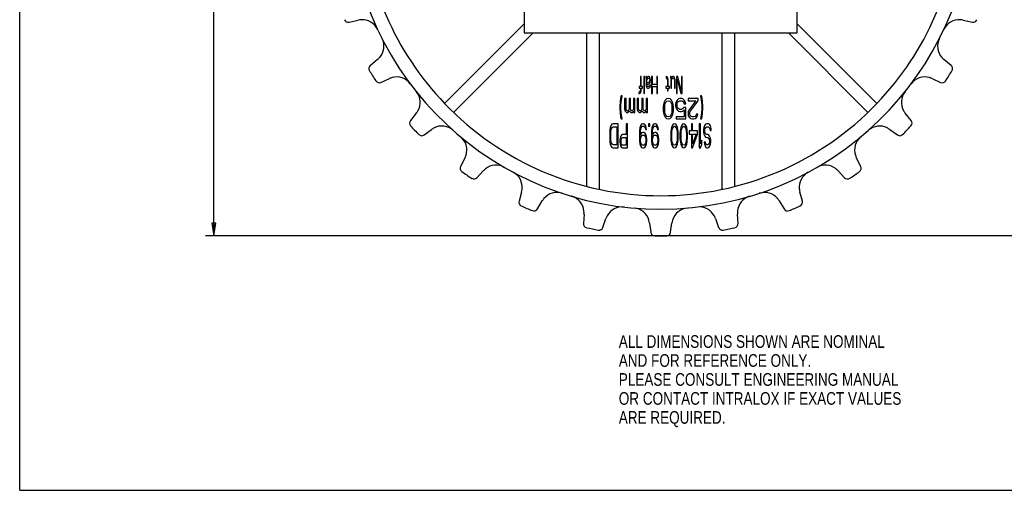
# Model space of a CAD drawing. Header units: inches. Extents: x 0 to 22, y 0 to 17.
# Tile 1 of 6: x 0 to 14.6, y 0 to 7. Entities that reach past the tile are written whole.
import ezdxf

# ---------------------------------------------------------------- set-up
doc = ezdxf.new("R2010")
doc.units = ezdxf.units.IN
doc.header["$LTSCALE"] = 1.21
doc.header["$MEASUREMENT"] = 0
doc.layers.get('0').update_dxf_attribs({"linetype": 'CONTINUOUS'})
doc.layers.add('ALL_FEATURES', color=7, linetype='CONTINUOUS')
doc.styles.get("Standard").update_dxf_attribs({"font": 'txt', "width": 0.8})
doc.dimstyles.new('DIMSTYLE_1', dxfattribs={"dimtxt": 0.1875, "dimasz": 0.1875, "dimexe": 0.18, "dimexo": 0.0625, "dimgap": 0.09, "dimtad": 0, "dimtih": 1, "dimtoh": 1, "dimzin": 4, "dimdsep": 46, "dimtxsty": 'STANDARD', "dimblk": 'CLOSED', "dimblk1": 'CLOSED', "dimblk2": 'CLOSED', "dimcen": 0.09, "dimadec": 0, "dimazin": 0, "dimtp": 0.01, "dimtm": 0.01, "dimtfac": 1, "dimtofl": 0, "dimtmove": 0, "dimatfit": 3, "dimldrblk": 'CLOSED', "dimfxl": 1, "dimtolj": 1, "dimtzin": 4, "dimarcsym": 0})

# ---------------------------------------------------------------- blocks, each defined once
blk = doc.blocks.new('_CLOSED')
at = {"color": 0, "linetype": 'BYBLOCK'}
for p, q in [((0, 0), (-1, 0.167)), ((-1, 0.167), (-1, -0.167)), ((-1, -0.167), (0, 0)), ((-1, 0), (0, 0))]:
    blk.add_line(p, q, dxfattribs=at)
blk = doc.blocks.new('*D2')
at = {"color": 3, "linetype": 'CONTINUOUS'}
for p, q in [((17.057, 13.826), (2.755, 13.826)), ((2.88, 13.826), (2.88, 9.473)), ((2.88, 3.771), (2.88, 8.536)), ((17.064, 3.771), (2.755, 3.771))]:
    blk.add_line(p, q, dxfattribs=at)
at = {"color": 3, "linetype": 'CONTINUOUS', "xscale": 0.1875, "yscale": 0.1875, "zscale": 0.1875}
for p, rotation in [((2.88, 13.826), 90), ((2.88, 3.771), 270)]:
    blk.add_blockref('_CLOSED', p, dxfattribs=dict(at, rotation=rotation))
at = {"color": 3, "linetype": 'CONTINUOUS', "insert": (2.73, 9.38), "char_height": 0.1875, "width": 1.05, "attachment_point": 2, "line_spacing_factor": 0.9}
blk.add_mtext('10.05\\P[255,4]\\PNOMINAL', dxfattribs=at)

msp = doc.modelspace()

# ---------------------------------------------------------------- linework, layer by layer
at = {"color": 7, "linetype": 'CONTINUOUS'}
for p, q in [((0, 0), (0, 17)), ((4.886, 6.939), (5.022, 6.968)), ((13.995, 6.968), (14.13, 6.939)), ((5.308, 6.385), (5.201, 6.296)), ((13.815, 6.296), (13.709, 6.385)), ((5.357, 6.046), (5.484, 6.103)), ((13.533, 6.103), (13.66, 6.046)), ((5.881, 5.589), (5.795, 5.481)), ((13.222, 5.481), (13.135, 5.589)), ((5.998, 5.267), (6.11, 5.348)), ((12.906, 5.348), (13.019, 5.267)), ((6.603, 4.925), (6.54, 4.801)), ((12.476, 4.801), (12.413, 4.925)), ((6.782, 4.633), (6.876, 4.735)), ((12.14, 4.735), (12.234, 4.633)), ((7.444, 4.42), (7.408, 4.286)), ((11.609, 4.286), (11.572, 4.42)), ((7.678, 4.17), (7.75, 4.289)), ((11.266, 4.289), (11.338, 4.17)), ((8.37, 4.094), (8.361, 3.956)), ((10.656, 3.956), (10.647, 4.094)), ((8.649, 3.896), (8.696, 4.027)), ((9.342, 3.961), (9.361, 3.824)), ((9.655, 3.824), (9.675, 3.961)), ((10.321, 4.027), (10.367, 3.896)), ((0, 0), (22, 0))]:
    msp.add_line(p, q, dxfattribs=at)
for centre, radius, start, end in [((9.508, 8.807), 4.641, 100.6803, 90.9326), ((9.508, 8.807), 4.441, 183.227, 223.7904), ((9.508, 8.807), 4.441, 316.2096, 356.773), ((4.873, 6.997), 0.06, 201.3344, 282.4086), ((5.086, 6.675), 0.3, 94.0733, 102.4086), ((5.082, 6.725), 0.25, 25.1964, 94.0733), ((13.934, 6.725), 0.25, 85.9267, 154.8036), ((13.93, 6.675), 0.3, 77.5914, 85.9267), ((14.143, 6.997), 0.06, 257.5914, 338.6656), ((5.153, 6.582), 0.25, 318.1848, 27.0617), ((13.864, 6.582), 0.25, 152.9383, 221.8152), ((5.239, 6.25), 0.06, 129.8495, 210.9237), ((5.115, 6.616), 0.3, 309.8495, 318.1848), ((13.901, 6.616), 0.3, 221.8152, 230.1505), ((13.777, 6.25), 0.06, 329.0763, 50.1505), ((9.508, 8.807), 5.036, 210.9237, 212.9473), ((9.508, 8.807), 5.036, 327.0527, 329.0763), ((5.332, 6.101), 0.06, 212.9473, 294.0215), ((5.606, 5.829), 0.3, 105.6862, 114.0215), ((5.592, 5.877), 0.25, 36.8093, 105.6862), ((13.424, 5.877), 0.25, 74.3138, 143.1907), ((13.411, 5.829), 0.3, 65.9785, 74.3138), ((13.684, 6.101), 0.06, 245.9785, 327.0527), ((5.69, 5.751), 0.25, 329.7977, 38.6746), ((13.327, 5.751), 0.25, 141.3254, 210.2023), ((5.646, 5.776), 0.3, 321.4624, 329.7977), ((13.37, 5.776), 0.3, 210.2023, 218.5376), ((5.842, 5.443), 0.06, 141.4624, 222.5366), ((13.175, 5.443), 0.06, 317.4634, 38.5376), ((9.508, 8.807), 5.036, 222.5366, 224.5602), ((5.963, 5.316), 0.06, 224.5602, 305.6344), ((6.285, 5.104), 0.3, 117.2991, 125.6344), ((6.262, 5.149), 0.25, 48.4222, 117.2991), ((12.754, 5.149), 0.25, 62.7009, 131.5778), ((12.731, 5.104), 0.3, 54.3656, 62.7009), ((13.054, 5.316), 0.06, 234.3656, 315.4398), ((9.508, 8.807), 5.036, 315.4398, 317.4634), ((6.383, 5.045), 0.25, 341.4106, 50.2875), ((12.633, 5.045), 0.25, 129.7125, 198.5894), ((6.336, 5.061), 0.3, 333.0753, 341.4106), ((7.065, 4.57), 0.25, 60.0351, 128.912), ((11.951, 4.57), 0.25, 51.088, 119.9649), ((12.681, 5.061), 0.3, 198.5894, 206.9247), ((6.594, 4.774), 0.06, 153.0753, 234.1495), ((9.508, 8.807), 5.036, 234.1495, 236.1731), ((7.097, 4.531), 0.3, 128.912, 137.2473), ((7.204, 4.493), 0.25, 353.0235, 61.9004), ((11.812, 4.493), 0.25, 118.0996, 186.9765), ((11.92, 4.531), 0.3, 42.7527, 51.088), ((9.508, 8.807), 5.036, 303.8269, 305.8505), ((12.423, 4.774), 0.06, 305.8505, 26.9247), ((6.738, 4.674), 0.06, 236.1731, 317.2473), ((12.278, 4.674), 0.06, 222.7527, 303.8269), ((7.155, 4.499), 0.3, 344.6882, 353.0235), ((7.968, 4.165), 0.25, 71.648, 140.5249), ((11.048, 4.165), 0.25, 39.4751, 108.352), ((11.862, 4.499), 0.3, 186.9765, 195.3118), ((7.465, 4.27), 0.06, 164.6882, 245.7624), ((8.007, 4.133), 0.3, 140.5249, 148.8602), ((8.12, 4.118), 0.25, 4.6364, 73.5133), ((10.896, 4.118), 0.25, 106.4867, 175.3636), ((11.01, 4.133), 0.3, 31.1398, 39.4751), ((11.551, 4.27), 0.06, 294.2376, 15.3118), ((9.508, 8.807), 5.036, 245.7624, 247.786), ((7.627, 4.201), 0.06, 247.786, 328.8602), ((8.07, 4.113), 0.3, 356.3011, 4.6364), ((8.934, 3.95), 0.25, 83.2609, 152.1378), ((9.093, 3.934), 0.25, 16.2493, 85.1262), ((9.924, 3.934), 0.25, 94.8738, 163.7507), ((10.082, 3.95), 0.25, 27.8622, 96.7391), ((10.946, 4.113), 0.3, 175.3636, 183.6989), ((11.389, 4.201), 0.06, 211.1398, 292.214), ((9.508, 8.807), 5.036, 292.214, 294.2376), ((8.421, 3.952), 0.06, 176.3011, 257.3753), ((8.978, 3.927), 0.3, 152.1378, 160.4731), ((9.045, 3.92), 0.3, 7.914, 16.2493), ((9.972, 3.92), 0.3, 163.7507, 172.086), ((10.038, 3.927), 0.3, 19.5269, 27.8622), ((10.596, 3.952), 0.06, 282.6247, 3.6989), ((9.508, 8.807), 5.036, 257.3753, 259.3989), ((8.593, 3.916), 0.06, 259.3989, 340.4731), ((9.42, 3.832), 0.06, 187.914, 268.9882), ((9.596, 3.832), 0.06, 271.0118, 352.086), ((10.424, 3.916), 0.06, 199.5269, 280.6011), ((9.508, 8.807), 5.036, 280.6011, 282.6247), ((9.508, 8.807), 5.036, 268.9882, 271.0118)]:
    msp.add_arc(centre, radius, start, end, dxfattribs=at)
at = {"layer": 'ALL_FEATURES', "color": 7, "linetype": 'CONTINUOUS'}
for p, q in [((7.483, 10.832), (7.483, 6.782)), ((11.533, 6.782), (11.533, 10.832)), ((6.302, 5.734), (7.483, 6.915)), ((11.533, 6.915), (12.714, 5.734)), ((7.616, 6.782), (6.435, 5.602)), ((7.483, 6.782), (11.533, 6.782)), ((8.414, 4.503), (8.414, 6.782)), ((8.602, 4.46), (8.602, 6.782)), ((10.414, 6.782), (10.414, 4.46)), ((10.602, 6.782), (10.602, 4.503)), ((12.581, 5.602), (11.401, 6.782)), ((9.218, 6.132), (9.207, 6.132)), ((9.207, 6.132), (9.207, 5.984)), ((9.218, 5.984), (9.218, 6.132)), ((9.268, 6.132), (9.257, 6.132)), ((9.257, 6.132), (9.257, 5.882)), ((9.268, 5.882), (9.268, 6.132)), ((9.297, 6.132), (9.286, 6.132)), ((9.286, 6.132), (9.288, 6.117)), ((9.288, 6.117), (9.29, 6.09)), ((9.29, 6.09), (9.29, 6.005)), ((9.29, 6.005), (9.292, 5.989)), ((9.292, 5.989), (9.297, 5.978)), ((9.299, 6.122), (9.297, 6.132)), ((9.301, 6.106), (9.299, 6.122)), ((9.303, 6.117), (9.301, 6.106)), ((9.301, 6.074), (9.303, 6.085)), ((9.301, 6.042), (9.301, 6.074)), ((9.325, 6.042), (9.301, 6.042)), ((9.301, 6.021), (9.325, 6.021)), ((9.301, 6.005), (9.301, 6.021)), ((9.303, 5.994), (9.301, 6.005)), ((9.31, 6.127), (9.303, 6.117)), ((9.303, 6.085), (9.31, 6.101)), ((9.308, 5.989), (9.303, 5.994)), ((9.316, 5.984), (9.308, 5.989)), ((9.321, 6.132), (9.31, 6.127)), ((9.31, 6.101), (9.321, 6.111)), ((9.334, 6.132), (9.321, 6.132)), ((9.321, 6.111), (9.334, 6.111)), ((9.334, 6.047), (9.325, 6.042)), ((9.325, 6.021), (9.338, 6.026)), ((9.338, 5.989), (9.329, 5.984)), ((9.343, 6.127), (9.334, 6.132)), ((9.334, 6.111), (9.343, 6.101)), ((9.338, 6.053), (9.334, 6.047)), ((9.343, 6.063), (9.338, 6.053)), ((9.338, 6.026), (9.347, 6.037)), ((9.343, 5.994), (9.338, 5.989)), ((9.347, 6.122), (9.343, 6.127)), ((9.343, 6.101), (9.345, 6.09)), ((9.345, 6.079), (9.343, 6.063)), ((9.345, 6.005), (9.343, 5.994)), ((9.345, 6.09), (9.345, 6.079)), ((9.356, 6.005), (9.345, 6.005)), ((9.353, 6.106), (9.347, 6.122)), ((9.347, 6.037), (9.351, 6.047)), ((9.351, 6.047), (9.356, 6.069)), ((9.356, 6.085), (9.353, 6.106)), ((9.353, 5.984), (9.356, 5.994)), ((9.356, 6.069), (9.356, 6.085)), ((9.356, 5.994), (9.356, 6.005)), ((9.386, 6.132), (9.373, 6.132)), ((9.373, 6.132), (9.373, 5.882)), ((9.386, 6.015), (9.386, 6.132)), ((9.448, 6.015), (9.386, 6.015)), ((9.461, 6.132), (9.448, 6.132)), ((9.448, 6.132), (9.448, 6.015)), ((9.461, 5.882), (9.461, 6.132)), ((9.601, 6.127), (9.588, 6.132)), ((9.588, 6.132), (9.588, 6.111)), ((9.588, 6.111), (9.598, 6.106)), ((9.598, 6.106), (9.605, 6.095)), ((9.607, 6.122), (9.601, 6.127)), ((9.605, 6.095), (9.607, 6.079)), ((9.614, 6.111), (9.607, 6.122)), ((9.607, 6.079), (9.607, 5.984)), ((9.618, 6.09), (9.614, 6.111)), ((9.618, 5.984), (9.618, 6.09)), ((9.664, 6.132), (9.653, 6.132)), ((9.653, 6.132), (9.655, 6.122)), ((9.655, 6.122), (9.658, 6.101)), ((9.658, 6.101), (9.658, 5.962)), ((9.668, 6.106), (9.664, 6.132)), ((9.675, 6.122), (9.668, 6.106)), ((9.668, 6.079), (9.673, 6.095)), ((9.668, 5.962), (9.668, 6.079)), ((9.673, 6.095), (9.679, 6.106)), ((9.679, 6.127), (9.675, 6.122)), ((9.688, 6.132), (9.679, 6.127)), ((9.679, 6.106), (9.688, 6.111)), ((9.697, 6.132), (9.688, 6.132)), ((9.688, 6.111), (9.697, 6.111)), ((9.706, 6.127), (9.697, 6.132)), ((9.697, 6.111), (9.706, 6.101)), ((9.712, 6.117), (9.706, 6.127)), ((9.706, 6.101), (9.71, 6.085)), ((9.71, 6.085), (9.712, 6.069)), ((9.719, 6.101), (9.712, 6.117)), ((9.712, 6.069), (9.712, 5.962)), ((9.721, 6.09), (9.719, 6.101)), ((9.723, 6.069), (9.721, 6.09)), ((9.723, 5.962), (9.723, 6.069)), ((9.76, 6.132), (9.741, 6.132)), ((9.741, 6.132), (9.741, 5.882)), ((9.754, 6.095), (9.808, 5.882)), ((9.754, 5.882), (9.754, 6.095)), ((9.815, 5.914), (9.76, 6.132)), ((9.828, 6.132), (9.815, 6.132)), ((9.815, 6.132), (9.815, 5.914)), ((9.828, 5.882), (9.828, 6.132)), ((8.922, 5.846), (8.913, 5.814)), ((8.938, 5.846), (8.922, 5.846)), ((8.93, 5.814), (8.938, 5.846)), ((9.196, 5.904), (9.183, 5.898)), ((9.183, 5.898), (9.183, 5.882)), ((9.183, 5.882), (9.192, 5.882)), ((9.207, 5.984), (9.187, 5.984)), ((9.187, 5.984), (9.187, 5.962)), ((9.187, 5.962), (9.207, 5.962)), ((9.192, 5.882), (9.203, 5.888)), ((9.2, 5.909), (9.196, 5.904)), ((9.205, 5.92), (9.2, 5.909)), ((9.203, 5.888), (9.211, 5.898)), ((9.207, 5.936), (9.205, 5.92)), ((9.207, 5.962), (9.207, 5.936)), ((9.211, 5.898), (9.216, 5.914)), ((9.216, 5.914), (9.218, 5.93)), ((9.24, 5.984), (9.218, 5.984)), ((9.218, 5.962), (9.24, 5.962)), ((9.218, 5.93), (9.218, 5.962)), ((9.24, 5.962), (9.24, 5.984)), ((9.257, 5.882), (9.268, 5.882)), ((9.297, 5.978), (9.303, 5.968)), ((9.303, 5.968), (9.316, 5.962)), ((9.329, 5.984), (9.316, 5.984)), ((9.316, 5.962), (9.329, 5.962)), ((9.329, 5.962), (9.345, 5.968)), ((9.345, 5.968), (9.349, 5.973)), ((9.349, 5.973), (9.353, 5.984)), ((9.373, 5.882), (9.386, 5.882)), ((9.386, 5.984), (9.448, 5.984)), ((9.386, 5.882), (9.386, 5.984)), ((9.448, 5.984), (9.448, 5.882)), ((9.448, 5.882), (9.461, 5.882)), ((9.607, 5.984), (9.583, 5.984)), ((9.583, 5.984), (9.583, 5.962)), ((9.583, 5.962), (9.607, 5.962)), ((9.607, 5.962), (9.607, 5.92)), ((9.607, 5.92), (9.618, 5.92)), ((9.636, 5.984), (9.618, 5.984)), ((9.618, 5.962), (9.636, 5.962)), ((9.618, 5.92), (9.618, 5.962)), ((9.636, 5.962), (9.636, 5.984)), ((9.658, 5.962), (9.668, 5.962)), ((9.712, 5.962), (9.723, 5.962)), ((9.741, 5.882), (9.754, 5.882)), ((9.808, 5.882), (9.828, 5.882)), ((10.112, 5.846), (10.096, 5.846)), ((10.096, 5.846), (10.104, 5.814)), ((10.121, 5.814), (10.112, 5.846)), ((8.905, 5.756), (8.901, 5.698)), ((8.901, 5.698), (8.901, 5.653)), ((8.913, 5.814), (8.905, 5.756)), ((8.918, 5.698), (8.922, 5.756)), ((8.918, 5.653), (8.918, 5.698)), ((8.922, 5.756), (8.93, 5.814)), ((8.993, 5.807), (8.972, 5.807)), ((8.972, 5.807), (8.972, 5.653)), ((8.993, 5.653), (8.993, 5.807)), ((9.059, 5.807), (9.038, 5.807)), ((9.038, 5.807), (9.038, 5.653)), ((9.059, 5.653), (9.059, 5.807)), ((9.126, 5.807), (9.105, 5.807)), ((9.105, 5.807), (9.105, 5.646)), ((9.126, 5.601), (9.126, 5.807)), ((9.18, 5.807), (9.159, 5.807)), ((9.159, 5.807), (9.159, 5.653)), ((9.18, 5.653), (9.18, 5.807)), ((9.246, 5.807), (9.226, 5.807)), ((9.226, 5.807), (9.226, 5.653)), ((9.246, 5.653), (9.246, 5.807)), ((9.313, 5.807), (9.292, 5.807)), ((9.292, 5.807), (9.292, 5.646)), ((9.313, 5.601), (9.313, 5.807)), ((9.55, 5.717), (9.546, 5.685)), ((9.555, 5.737), (9.55, 5.717)), ((9.563, 5.762), (9.555, 5.737)), ((9.575, 5.782), (9.563, 5.762)), ((9.567, 5.679), (9.571, 5.717)), ((9.571, 5.717), (9.588, 5.756)), ((9.596, 5.801), (9.575, 5.782)), ((9.588, 5.756), (9.6, 5.769)), ((9.621, 5.807), (9.596, 5.801)), ((9.6, 5.769), (9.621, 5.775)), ((9.646, 5.801), (9.621, 5.807)), ((9.621, 5.775), (9.642, 5.769)), ((9.642, 5.769), (9.654, 5.756)), ((9.667, 5.782), (9.646, 5.801)), ((9.654, 5.756), (9.671, 5.717)), ((9.679, 5.762), (9.667, 5.782)), ((9.671, 5.717), (9.675, 5.679)), ((9.688, 5.737), (9.679, 5.762)), ((9.692, 5.717), (9.688, 5.737)), ((9.696, 5.685), (9.692, 5.717)), ((9.738, 5.756), (9.729, 5.724)), ((9.729, 5.724), (9.729, 5.698)), ((9.729, 5.698), (9.738, 5.666)), ((9.75, 5.782), (9.738, 5.756)), ((9.771, 5.801), (9.75, 5.782)), ((9.75, 5.717), (9.754, 5.737)), ((9.75, 5.704), (9.75, 5.717)), ((9.754, 5.685), (9.75, 5.704)), ((9.754, 5.737), (9.763, 5.756)), ((9.763, 5.756), (9.775, 5.769)), ((9.792, 5.807), (9.771, 5.801)), ((9.775, 5.769), (9.792, 5.775)), ((9.817, 5.807), (9.792, 5.807)), ((9.792, 5.775), (9.817, 5.775)), ((9.838, 5.801), (9.817, 5.807)), ((9.817, 5.775), (9.833, 5.769)), ((9.833, 5.769), (9.846, 5.756)), ((9.858, 5.782), (9.838, 5.801)), ((9.846, 5.756), (9.854, 5.73)), ((9.854, 5.73), (9.879, 5.73)), ((9.871, 5.756), (9.858, 5.782)), ((9.879, 5.73), (9.871, 5.756)), ((10.062, 5.807), (9.913, 5.807)), ((9.913, 5.807), (9.913, 5.775)), ((9.913, 5.775), (10.029, 5.775)), ((10.029, 5.775), (9.925, 5.633)), ((9.946, 5.614), (10.062, 5.775)), ((10.062, 5.775), (10.062, 5.807)), ((10.104, 5.814), (10.112, 5.756)), ((10.112, 5.756), (10.117, 5.698)), ((10.117, 5.698), (10.117, 5.653)), ((10.129, 5.756), (10.121, 5.814)), ((10.133, 5.698), (10.129, 5.756)), ((10.133, 5.653), (10.133, 5.698)), ((8.901, 5.653), (8.905, 5.595)), ((8.905, 5.595), (8.913, 5.537)), ((8.922, 5.595), (8.918, 5.653)), ((8.93, 5.537), (8.922, 5.595)), ((8.972, 5.653), (8.98, 5.621)), ((8.98, 5.621), (8.988, 5.608)), ((8.988, 5.608), (9.001, 5.601)), ((8.997, 5.64), (8.993, 5.653)), ((9.001, 5.633), (8.997, 5.64)), ((9.009, 5.627), (9.001, 5.633)), ((9.001, 5.601), (9.017, 5.601)), ((9.022, 5.627), (9.009, 5.627)), ((9.017, 5.601), (9.03, 5.608)), ((9.03, 5.633), (9.022, 5.627)), ((9.034, 5.64), (9.03, 5.633)), ((9.03, 5.608), (9.042, 5.627)), ((9.038, 5.653), (9.034, 5.64)), ((9.042, 5.627), (9.055, 5.608)), ((9.055, 5.608), (9.067, 5.601)), ((9.063, 5.64), (9.059, 5.653)), ((9.067, 5.633), (9.063, 5.64)), ((9.076, 5.627), (9.067, 5.633)), ((9.067, 5.601), (9.084, 5.601)), ((9.084, 5.627), (9.076, 5.627)), ((9.097, 5.633), (9.084, 5.627)), ((9.084, 5.601), (9.097, 5.608)), ((9.105, 5.646), (9.097, 5.633)), ((9.097, 5.608), (9.105, 5.621)), ((9.105, 5.621), (9.105, 5.601)), ((9.105, 5.601), (9.126, 5.601)), ((9.159, 5.653), (9.167, 5.621)), ((9.167, 5.621), (9.176, 5.608)), ((9.176, 5.608), (9.188, 5.601)), ((9.184, 5.64), (9.18, 5.653)), ((9.188, 5.633), (9.184, 5.64)), ((9.197, 5.627), (9.188, 5.633)), ((9.188, 5.601), (9.205, 5.601)), ((9.209, 5.627), (9.197, 5.627)), ((9.205, 5.601), (9.217, 5.608)), ((9.217, 5.633), (9.209, 5.627)), ((9.221, 5.64), (9.217, 5.633)), ((9.217, 5.608), (9.23, 5.627)), ((9.226, 5.653), (9.221, 5.64)), ((9.23, 5.627), (9.242, 5.608)), ((9.242, 5.608), (9.255, 5.601)), ((9.251, 5.64), (9.246, 5.653)), ((9.255, 5.633), (9.251, 5.64)), ((9.263, 5.627), (9.255, 5.633)), ((9.255, 5.601), (9.271, 5.601)), ((9.271, 5.627), (9.263, 5.627)), ((9.284, 5.633), (9.271, 5.627)), ((9.271, 5.601), (9.284, 5.608)), ((9.292, 5.646), (9.284, 5.633)), ((9.284, 5.608), (9.292, 5.621)), ((9.292, 5.621), (9.292, 5.601)), ((9.292, 5.601), (9.313, 5.601)), ((9.546, 5.685), (9.546, 5.627)), ((9.546, 5.627), (9.55, 5.595)), ((9.55, 5.595), (9.555, 5.575)), ((9.555, 5.575), (9.563, 5.55)), ((9.563, 5.55), (9.575, 5.53)), ((9.567, 5.633), (9.567, 5.679)), ((9.571, 5.595), (9.567, 5.633)), ((9.588, 5.556), (9.571, 5.595)), ((9.6, 5.543), (9.588, 5.556)), ((9.654, 5.556), (9.642, 5.543)), ((9.671, 5.595), (9.654, 5.556)), ((9.667, 5.53), (9.679, 5.55)), ((9.675, 5.633), (9.671, 5.595)), ((9.675, 5.679), (9.675, 5.633)), ((9.679, 5.55), (9.688, 5.575)), ((9.688, 5.575), (9.692, 5.595)), ((9.692, 5.595), (9.696, 5.627)), ((9.696, 5.627), (9.696, 5.685)), ((9.738, 5.666), (9.75, 5.64)), ((9.75, 5.64), (9.771, 5.621)), ((9.763, 5.666), (9.754, 5.685)), ((9.775, 5.653), (9.763, 5.666)), ((9.771, 5.621), (9.792, 5.614)), ((9.792, 5.646), (9.775, 5.653)), ((9.817, 5.646), (9.792, 5.646)), ((9.792, 5.614), (9.817, 5.614)), ((9.833, 5.653), (9.817, 5.646)), ((9.817, 5.614), (9.838, 5.621)), ((9.85, 5.672), (9.833, 5.653)), ((9.838, 5.621), (9.858, 5.64)), ((9.879, 5.672), (9.85, 5.672)), ((9.858, 5.64), (9.858, 5.537)), ((9.879, 5.505), (9.879, 5.672)), ((9.917, 5.614), (9.913, 5.588)), ((9.913, 5.588), (9.913, 5.575)), ((9.913, 5.575), (9.917, 5.55)), ((9.925, 5.633), (9.917, 5.614)), ((9.917, 5.55), (9.933, 5.524)), ((9.938, 5.588), (9.946, 5.614)), ((9.938, 5.575), (9.938, 5.588)), ((9.946, 5.556), (9.938, 5.575)), ((9.958, 5.543), (9.946, 5.556)), ((10.029, 5.556), (10.017, 5.543)), ((10.037, 5.575), (10.029, 5.556)), ((10.058, 5.575), (10.037, 5.575)), ((10.037, 5.524), (10.054, 5.55)), ((10.054, 5.55), (10.058, 5.575)), ((10.112, 5.595), (10.104, 5.537)), ((10.117, 5.653), (10.112, 5.595)), ((10.121, 5.537), (10.129, 5.595)), ((10.129, 5.595), (10.133, 5.653)), ((8.773, 5.41), (8.76, 5.379)), ((8.785, 5.425), (8.773, 5.41)), ((8.801, 5.432), (8.785, 5.425)), ((8.876, 5.432), (8.801, 5.432)), ((8.876, 5.076), (8.876, 5.432)), ((8.913, 5.537), (8.922, 5.505)), ((8.922, 5.505), (8.938, 5.505)), ((8.938, 5.505), (8.93, 5.537)), ((9.016, 5.432), (8.997, 5.432)), ((8.997, 5.432), (8.997, 5.273)), ((9.016, 5.076), (9.016, 5.432)), ((9.225, 5.425), (9.21, 5.402)), ((9.241, 5.432), (9.225, 5.425)), ((9.253, 5.432), (9.241, 5.432)), ((9.269, 5.425), (9.253, 5.432)), ((9.285, 5.402), (9.269, 5.425)), ((9.344, 5.432), (9.328, 5.432)), ((9.328, 5.432), (9.328, 5.395)), ((9.344, 5.395), (9.344, 5.432)), ((9.403, 5.425), (9.388, 5.402)), ((9.419, 5.432), (9.403, 5.425)), ((9.431, 5.432), (9.419, 5.432)), ((9.447, 5.425), (9.431, 5.432)), ((9.462, 5.402), (9.447, 5.425)), ((9.575, 5.53), (9.596, 5.511)), ((9.596, 5.511), (9.621, 5.505)), ((9.621, 5.537), (9.6, 5.543)), ((9.642, 5.543), (9.621, 5.537)), ((9.621, 5.505), (9.646, 5.511)), ((9.646, 5.511), (9.667, 5.53)), ((9.693, 5.425), (9.678, 5.402)), ((9.712, 5.432), (9.693, 5.425)), ((9.731, 5.425), (9.712, 5.432)), ((9.746, 5.402), (9.731, 5.425)), ((9.858, 5.537), (9.738, 5.537)), ((9.738, 5.537), (9.738, 5.505)), ((9.738, 5.505), (9.879, 5.505)), ((9.831, 5.425), (9.815, 5.402)), ((9.849, 5.432), (9.831, 5.425)), ((9.868, 5.425), (9.849, 5.432)), ((9.884, 5.402), (9.868, 5.425)), ((9.933, 5.524), (9.95, 5.511)), ((9.95, 5.511), (9.975, 5.505)), ((9.979, 5.537), (9.958, 5.543)), ((9.98, 5.432), (9.962, 5.432)), ((9.962, 5.432), (9.962, 5.326)), ((9.975, 5.505), (9.992, 5.505)), ((9.996, 5.537), (9.979, 5.537)), ((9.98, 5.326), (9.98, 5.432)), ((9.992, 5.505), (10.021, 5.511)), ((10.017, 5.543), (9.996, 5.537)), ((10.021, 5.511), (10.037, 5.524)), ((10.099, 5.432), (10.08, 5.432)), ((10.08, 5.432), (10.08, 5.076)), ((10.104, 5.537), (10.096, 5.505)), ((10.096, 5.505), (10.112, 5.505)), ((10.099, 5.136), (10.099, 5.432)), ((10.112, 5.505), (10.121, 5.537)), ((10.161, 5.41), (10.149, 5.379)), ((10.174, 5.425), (10.161, 5.41)), ((10.19, 5.432), (10.174, 5.425)), ((10.214, 5.432), (10.19, 5.432)), ((10.23, 5.425), (10.214, 5.432)), ((10.246, 5.402), (10.23, 5.425)), ((8.754, 5.349), (8.751, 5.311)), ((8.751, 5.311), (8.751, 5.197)), ((8.76, 5.379), (8.754, 5.349)), ((8.77, 5.311), (8.773, 5.341)), ((8.77, 5.197), (8.77, 5.311)), ((8.773, 5.341), (8.779, 5.364)), ((8.779, 5.364), (8.788, 5.379)), ((8.788, 5.379), (8.801, 5.387)), ((8.801, 5.387), (8.857, 5.387)), ((8.857, 5.387), (8.857, 5.121)), ((8.926, 5.265), (8.913, 5.243)), ((8.941, 5.273), (8.926, 5.265)), ((8.997, 5.273), (8.941, 5.273)), ((9.194, 5.334), (9.191, 5.281)), ((9.191, 5.281), (9.191, 5.227)), ((9.2, 5.372), (9.194, 5.334)), ((9.21, 5.402), (9.2, 5.372)), ((9.207, 5.281), (9.21, 5.326)), ((9.225, 5.296), (9.207, 5.265)), ((9.207, 5.265), (9.207, 5.281)), ((9.21, 5.326), (9.213, 5.349)), ((9.213, 5.349), (9.219, 5.372)), ((9.219, 5.372), (9.228, 5.387)), ((9.219, 5.243), (9.228, 5.258)), ((9.241, 5.303), (9.225, 5.296)), ((9.228, 5.387), (9.238, 5.395)), ((9.228, 5.258), (9.238, 5.265)), ((9.238, 5.395), (9.256, 5.395)), ((9.238, 5.265), (9.26, 5.265)), ((9.256, 5.303), (9.241, 5.303)), ((9.256, 5.395), (9.266, 5.387)), ((9.272, 5.296), (9.256, 5.303)), ((9.26, 5.265), (9.269, 5.258)), ((9.266, 5.387), (9.275, 5.372)), ((9.269, 5.258), (9.278, 5.243)), ((9.288, 5.273), (9.272, 5.296)), ((9.275, 5.372), (9.281, 5.349)), ((9.281, 5.349), (9.297, 5.349)), ((9.294, 5.372), (9.285, 5.402)), ((9.297, 5.243), (9.288, 5.273)), ((9.297, 5.349), (9.294, 5.372)), ((9.328, 5.395), (9.344, 5.395)), ((9.372, 5.334), (9.369, 5.281)), ((9.369, 5.281), (9.369, 5.227)), ((9.378, 5.372), (9.372, 5.334)), ((9.388, 5.402), (9.378, 5.372)), ((9.384, 5.281), (9.388, 5.326)), ((9.403, 5.296), (9.384, 5.265)), ((9.384, 5.265), (9.384, 5.281)), ((9.388, 5.326), (9.391, 5.349)), ((9.391, 5.349), (9.397, 5.372)), ((9.397, 5.372), (9.406, 5.387)), ((9.397, 5.243), (9.406, 5.258)), ((9.419, 5.303), (9.403, 5.296)), ((9.406, 5.387), (9.416, 5.395)), ((9.406, 5.258), (9.416, 5.265)), ((9.416, 5.395), (9.434, 5.395)), ((9.416, 5.265), (9.437, 5.265)), ((9.434, 5.303), (9.419, 5.303)), ((9.434, 5.395), (9.444, 5.387)), ((9.45, 5.296), (9.434, 5.303)), ((9.437, 5.265), (9.447, 5.258)), ((9.444, 5.387), (9.453, 5.372)), ((9.447, 5.258), (9.456, 5.243)), ((9.466, 5.273), (9.45, 5.296)), ((9.453, 5.372), (9.459, 5.349)), ((9.459, 5.349), (9.475, 5.349)), ((9.472, 5.372), (9.462, 5.402)), ((9.475, 5.243), (9.466, 5.273)), ((9.475, 5.349), (9.472, 5.372)), ((9.659, 5.326), (9.656, 5.288)), ((9.656, 5.288), (9.656, 5.22)), ((9.662, 5.349), (9.659, 5.326)), ((9.668, 5.379), (9.662, 5.349)), ((9.678, 5.402), (9.668, 5.379)), ((9.671, 5.281), (9.675, 5.326)), ((9.671, 5.227), (9.671, 5.281)), ((9.675, 5.326), (9.687, 5.372)), ((9.687, 5.372), (9.696, 5.387)), ((9.696, 5.387), (9.712, 5.395)), ((9.712, 5.395), (9.728, 5.387)), ((9.728, 5.387), (9.737, 5.372)), ((9.737, 5.372), (9.75, 5.326)), ((9.756, 5.379), (9.746, 5.402)), ((9.75, 5.326), (9.753, 5.281)), ((9.753, 5.281), (9.753, 5.227)), ((9.762, 5.349), (9.756, 5.379)), ((9.765, 5.326), (9.762, 5.349)), ((9.768, 5.288), (9.765, 5.326)), ((9.768, 5.22), (9.768, 5.288)), ((9.796, 5.326), (9.793, 5.288)), ((9.793, 5.288), (9.793, 5.22)), ((9.799, 5.349), (9.796, 5.326)), ((9.806, 5.379), (9.799, 5.349)), ((9.815, 5.402), (9.806, 5.379)), ((9.809, 5.281), (9.812, 5.326)), ((9.809, 5.227), (9.809, 5.281)), ((9.812, 5.326), (9.824, 5.372)), ((9.824, 5.372), (9.834, 5.387)), ((9.834, 5.387), (9.849, 5.395)), ((9.849, 5.395), (9.865, 5.387)), ((9.865, 5.387), (9.874, 5.372)), ((9.874, 5.372), (9.887, 5.326)), ((9.893, 5.379), (9.884, 5.402)), ((9.887, 5.326), (9.89, 5.281)), ((9.89, 5.281), (9.89, 5.227)), ((9.899, 5.349), (9.893, 5.379)), ((9.902, 5.326), (9.899, 5.349)), ((9.906, 5.288), (9.902, 5.326)), ((9.906, 5.22), (9.906, 5.288)), ((9.962, 5.326), (9.931, 5.326)), ((9.931, 5.326), (9.931, 5.281)), ((9.931, 5.281), (9.962, 5.281)), ((9.962, 5.281), (9.962, 5.076)), ((10.055, 5.326), (9.98, 5.326)), ((9.98, 5.281), (10.033, 5.281)), ((9.98, 5.136), (9.98, 5.281)), ((9.98, 5.076), (10.055, 5.281)), ((10.033, 5.281), (9.98, 5.136)), ((10.055, 5.281), (10.055, 5.326)), ((10.149, 5.379), (10.143, 5.349)), ((10.143, 5.349), (10.143, 5.311)), ((10.143, 5.311), (10.149, 5.281)), ((10.149, 5.281), (10.161, 5.25)), ((10.161, 5.341), (10.168, 5.364)), ((10.161, 5.319), (10.161, 5.341)), ((10.168, 5.296), (10.161, 5.319)), ((10.168, 5.364), (10.177, 5.379)), ((10.177, 5.281), (10.168, 5.296)), ((10.177, 5.379), (10.19, 5.387)), ((10.19, 5.273), (10.177, 5.281)), ((10.19, 5.387), (10.214, 5.387)), ((10.208, 5.273), (10.19, 5.273)), ((10.221, 5.265), (10.208, 5.273)), ((10.214, 5.387), (10.227, 5.379)), ((10.233, 5.25), (10.221, 5.265)), ((10.227, 5.379), (10.236, 5.357)), ((10.236, 5.357), (10.239, 5.334)), ((10.239, 5.334), (10.258, 5.334)), ((10.255, 5.364), (10.246, 5.402)), ((10.258, 5.334), (10.255, 5.364)), ((8.751, 5.197), (8.754, 5.159)), ((8.754, 5.159), (8.76, 5.129)), ((8.76, 5.129), (8.773, 5.098)), ((8.773, 5.167), (8.77, 5.197)), ((8.779, 5.144), (8.773, 5.167)), ((8.788, 5.129), (8.779, 5.144)), ((8.801, 5.121), (8.788, 5.129)), ((8.857, 5.121), (8.801, 5.121)), ((8.904, 5.212), (8.901, 5.189)), ((8.901, 5.189), (8.901, 5.159)), ((8.901, 5.159), (8.904, 5.136)), ((8.913, 5.243), (8.904, 5.212)), ((8.904, 5.136), (8.913, 5.106)), ((8.919, 5.182), (8.923, 5.205)), ((8.919, 5.159), (8.919, 5.182)), ((8.923, 5.136), (8.919, 5.159)), ((8.923, 5.205), (8.929, 5.22)), ((8.929, 5.121), (8.923, 5.136)), ((8.929, 5.22), (8.938, 5.227)), ((8.938, 5.114), (8.929, 5.121)), ((8.938, 5.227), (8.997, 5.227)), ((8.997, 5.114), (8.938, 5.114)), ((8.997, 5.227), (8.997, 5.114)), ((9.191, 5.227), (9.194, 5.174)), ((9.194, 5.174), (9.2, 5.136)), ((9.2, 5.136), (9.21, 5.106)), ((9.21, 5.197), (9.213, 5.22)), ((9.21, 5.182), (9.21, 5.197)), ((9.213, 5.159), (9.21, 5.182)), ((9.213, 5.22), (9.219, 5.243)), ((9.219, 5.136), (9.213, 5.159)), ((9.228, 5.121), (9.219, 5.136)), ((9.238, 5.114), (9.228, 5.121)), ((9.26, 5.114), (9.238, 5.114)), ((9.269, 5.121), (9.26, 5.114)), ((9.278, 5.136), (9.269, 5.121)), ((9.278, 5.243), (9.285, 5.22)), ((9.285, 5.159), (9.278, 5.136)), ((9.285, 5.22), (9.288, 5.197)), ((9.288, 5.182), (9.285, 5.159)), ((9.288, 5.197), (9.288, 5.182)), ((9.288, 5.106), (9.297, 5.136)), ((9.303, 5.205), (9.297, 5.243)), ((9.297, 5.136), (9.303, 5.174)), ((9.303, 5.174), (9.303, 5.205)), ((9.369, 5.227), (9.372, 5.174)), ((9.372, 5.174), (9.378, 5.136)), ((9.378, 5.136), (9.388, 5.106)), ((9.388, 5.197), (9.391, 5.22)), ((9.388, 5.182), (9.388, 5.197)), ((9.391, 5.159), (9.388, 5.182)), ((9.391, 5.22), (9.397, 5.243)), ((9.397, 5.136), (9.391, 5.159)), ((9.406, 5.121), (9.397, 5.136)), ((9.416, 5.114), (9.406, 5.121)), ((9.437, 5.114), (9.416, 5.114)), ((9.447, 5.121), (9.437, 5.114)), ((9.456, 5.136), (9.447, 5.121)), ((9.456, 5.243), (9.462, 5.22)), ((9.462, 5.159), (9.456, 5.136)), ((9.462, 5.22), (9.466, 5.197)), ((9.466, 5.182), (9.462, 5.159)), ((9.466, 5.197), (9.466, 5.182)), ((9.466, 5.106), (9.475, 5.136)), ((9.481, 5.205), (9.475, 5.243)), ((9.475, 5.136), (9.481, 5.174)), ((9.481, 5.174), (9.481, 5.205)), ((9.656, 5.22), (9.659, 5.182)), ((9.659, 5.182), (9.662, 5.159)), ((9.662, 5.159), (9.668, 5.129)), ((9.668, 5.129), (9.678, 5.106)), ((9.675, 5.182), (9.671, 5.227)), ((9.687, 5.136), (9.675, 5.182)), ((9.696, 5.121), (9.687, 5.136)), ((9.712, 5.114), (9.696, 5.121)), ((9.728, 5.121), (9.712, 5.114)), ((9.737, 5.136), (9.728, 5.121)), ((9.75, 5.182), (9.737, 5.136)), ((9.746, 5.106), (9.756, 5.129)), ((9.753, 5.227), (9.75, 5.182)), ((9.756, 5.129), (9.762, 5.159)), ((9.762, 5.159), (9.765, 5.182)), ((9.765, 5.182), (9.768, 5.22)), ((9.793, 5.22), (9.796, 5.182)), ((9.796, 5.182), (9.799, 5.159)), ((9.799, 5.159), (9.806, 5.129)), ((9.806, 5.129), (9.815, 5.106)), ((9.812, 5.182), (9.809, 5.227)), ((9.824, 5.136), (9.812, 5.182)), ((9.834, 5.121), (9.824, 5.136)), ((9.849, 5.114), (9.834, 5.121)), ((9.865, 5.121), (9.849, 5.114)), ((9.874, 5.136), (9.865, 5.121)), ((9.887, 5.182), (9.874, 5.136)), ((9.884, 5.106), (9.893, 5.129)), ((9.89, 5.227), (9.887, 5.182)), ((9.893, 5.129), (9.899, 5.159)), ((9.899, 5.159), (9.902, 5.182)), ((9.902, 5.182), (9.906, 5.22)), ((10.118, 5.189), (10.099, 5.136)), ((10.099, 5.076), (10.118, 5.129)), ((10.118, 5.129), (10.118, 5.189)), ((10.171, 5.159), (10.152, 5.159)), ((10.152, 5.159), (10.155, 5.136)), ((10.155, 5.136), (10.165, 5.106)), ((10.161, 5.25), (10.174, 5.235)), ((10.174, 5.144), (10.171, 5.159)), ((10.174, 5.235), (10.19, 5.227)), ((10.18, 5.129), (10.174, 5.144)), ((10.19, 5.121), (10.18, 5.129)), ((10.19, 5.227), (10.208, 5.227)), ((10.208, 5.121), (10.19, 5.121)), ((10.208, 5.227), (10.218, 5.22)), ((10.218, 5.129), (10.208, 5.121)), ((10.218, 5.22), (10.227, 5.205)), ((10.227, 5.144), (10.218, 5.129)), ((10.227, 5.205), (10.23, 5.182)), ((10.23, 5.167), (10.227, 5.144)), ((10.23, 5.182), (10.23, 5.167)), ((10.246, 5.22), (10.233, 5.25)), ((10.233, 5.098), (10.246, 5.129)), ((10.249, 5.189), (10.246, 5.22)), ((10.246, 5.129), (10.249, 5.159)), ((10.249, 5.159), (10.249, 5.189)), ((8.773, 5.098), (8.785, 5.083)), ((8.785, 5.083), (8.801, 5.076)), ((8.801, 5.076), (8.876, 5.076)), ((8.913, 5.106), (8.926, 5.083)), ((8.926, 5.083), (8.941, 5.076)), ((8.941, 5.076), (9.016, 5.076)), ((9.21, 5.106), (9.225, 5.083)), ((9.225, 5.083), (9.241, 5.076)), ((9.241, 5.076), (9.256, 5.076)), ((9.256, 5.076), (9.272, 5.083)), ((9.272, 5.083), (9.288, 5.106)), ((9.388, 5.106), (9.403, 5.083)), ((9.403, 5.083), (9.419, 5.076)), ((9.419, 5.076), (9.434, 5.076)), ((9.434, 5.076), (9.45, 5.083)), ((9.45, 5.083), (9.466, 5.106)), ((9.678, 5.106), (9.693, 5.083)), ((9.693, 5.083), (9.712, 5.076)), ((9.712, 5.076), (9.731, 5.083)), ((9.731, 5.083), (9.746, 5.106)), ((9.815, 5.106), (9.831, 5.083)), ((9.831, 5.083), (9.849, 5.076)), ((9.849, 5.076), (9.868, 5.083)), ((9.868, 5.083), (9.884, 5.106)), ((9.962, 5.076), (9.98, 5.076)), ((10.08, 5.076), (10.099, 5.076)), ((10.165, 5.106), (10.177, 5.083)), ((10.177, 5.083), (10.193, 5.076)), ((10.193, 5.076), (10.208, 5.076)), ((10.208, 5.076), (10.221, 5.083)), ((10.221, 5.083), (10.233, 5.098))]:
    msp.add_line(p, q, dxfattribs=at)
msp.add_arc((9.508, 8.807), 4.441, 223.7904, 316.2096, dxfattribs=at)

# ---------------------------------------------------------------- texts
at = {"color": 3, "linetype": 'CONTINUOUS', "insert": (8.886, 2.299), "char_height": 0.1875, "width": 5.25, "attachment_point": 1, "line_spacing_factor": 0.9}
msp.add_mtext('ALL DIMENSIONS SHOWN ARE NOMINAL\\PAND FOR REFERENCE ONLY.\\PPLEASE CONSULT ENGINEERING MANUAL\\POR CONTACT INTRALOX IF EXACT VALUES\\PARE REQUIRED. ', dxfattribs=at)

# ---------------------------------------------------------------- dimensions: what is measured, and where the dimension line sits
at = {"color": 3, "linetype": 'CONTINUOUS'}
dim = msp.add_linear_dim(base=(2.8803, 3.7714), p1=(17.0574, 13.8261), p2=(17.0645, 3.7714), angle=270, text='<>\\PNOMINAL', dimstyle='DIMSTYLE_1', dxfattribs=at)
dim.commit()
dim.dimension.update_dxf_attribs({"geometry": '*D2', "text_midpoint": (2.5803, 9.0045), "dimtype": 160})

doc.saveas('drawing.dxf')
